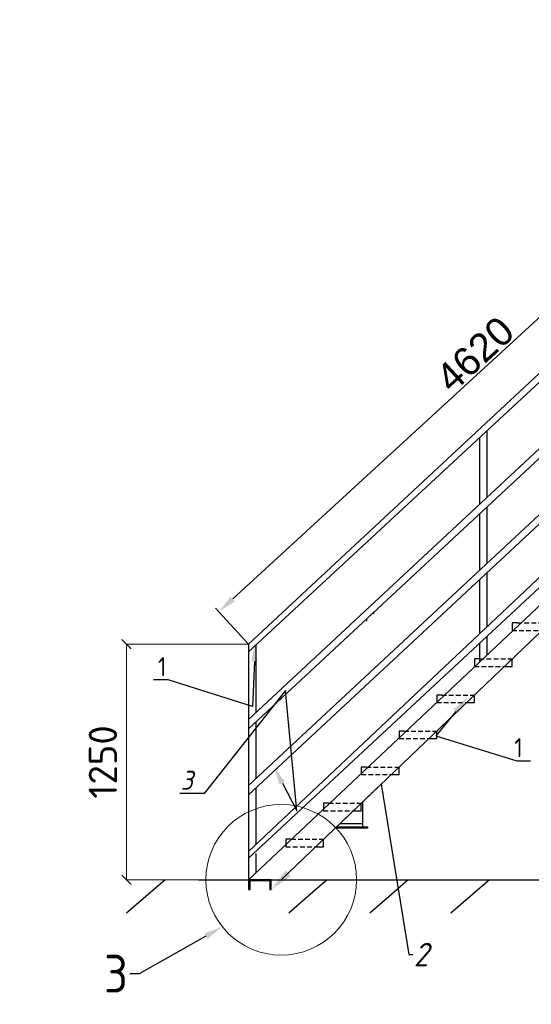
# Model space of a CAD drawing. Header units: millimetres. Extents: x -34827 to 118056, y 11959 to 116489.
# Tile 20 of 105: x -3370 to -657, y 96159 to 101383. Entities that reach past the tile are written whole.
import ezdxf
from ezdxf import colors
from ezdxf.entities.mleader import LeaderData, LeaderLine
from ezdxf.math import Vec2, Vec3

# ---------------------------------------------------------------- set-up
doc = ezdxf.new("R2010")
doc.units = ezdxf.units.MM
doc.linetypes.add('K5LT32794', pattern=[3.75, 2.5, -1.25])
doc.layers.add('SV-DIM-MECH', color=7, linetype='Continuous')
doc.layers.add('Резервуар', color=7, linetype='Continuous')
doc.layers.add('Размеры', color=7, linetype='Continuous', lineweight=15)
doc.styles.get("Standard").update_dxf_attribs({"font": 'isocpeur.ttf'})
doc.styles.add('Аннотативный', font='arial.ttf')
doc.styles.add('СПДС', font='isocpeur.ttf', dxfattribs={"width": 0.9, "height": 100})
doc.dimstyles.new('Размер 1000', dxfattribs={"dimtxt": 300, "dimasz": 50, "dimexe": 0.18, "dimexo": 0.0625, "dimgap": 50, "dimtad": 1, "dimdec": 0, "dimrnd": 1, "dimzin": 0, "dimdsep": 46, "dimtxsty": 'Standard', "dimblk": 'OBLIQUE', "dimcen": -0.09, "dimclrd": 5, "dimclre": 5, "dimclrt": 5, "dimadec": 0, "dimazin": 0, "dimtfac": 1, "dimtdec": 0, "dimtofl": 0, "dimtmove": 0, "dimatfit": 3, "dimldrblk": 'OBLIQUE', "dimfxl": 1, "dimtolj": 1, "dimtzin": 0, "dimlwd": 13, "dimlwe": 13, "dimarcsym": 0})
doc.dimstyles.new('СПДС', dxfattribs={"dimtxt": 100, "dimasz": 100, "dimexe": 25, "dimexo": 0.625, "dimgap": 10, "dimtad": 1, "dimtxsty": 'Аннотативный', "dimcen": 2.5, "dimadec": 0, "dimazin": 0, "dimtfac": 1, "dimtmove": 0, "dimatfit": 3, "dimldrblk": 'NONE', "dimfxl": 25, "dimarcsym": 0})

# ---------------------------------------------------------------- blocks, each defined once
blk = doc.blocks.new('*D254')
at = {"layer": 'Defpoints', "color": 0, "transparency": 16777216}
for p in [(1083.7, 101364.7), (1241.9, 101192.7), (-2155.7, 98069.7)]:
    blk.add_point(p, dxfattribs=at)
at = {"layer": 'Размеры', "color": 0, "lineweight": -2, "transparency": 16777216}
for p, q in [((1241.4, 101193.2), (1066.8, 101383.1)), ((-2240.2, 98309.4), (1010.1, 101297.1)), ((-2156.1, 98070.2), (-2330.8, 98260.1))]:
    blk.add_line(p, q, dxfattribs=at)
at = {"layer": 'Размеры', "color": 0, "transparency": 16777216}
for points in [[(998.8, 101309.3), (1021.4, 101284.8), (1083.7, 101364.7)], [(-2251.5, 98321.7), (-2228.9, 98297.1), (-2313.8, 98241.7)]]:
    blk.add_solid(points, dxfattribs=at)
at = {"layer": 'Размеры', "color": 0, "transparency": 16777216, "insert": (-955.5, 99607.9), "char_height": 150, "attachment_point": 5, "rotation": 42.5888, "style": 'Аннотативный'}
blk.add_mtext('4620', dxfattribs=at)
blk = doc.blocks.new('_None')
blk = doc.blocks.new('_Oblique')
at = {"color": 0, "linetype": 'ByBlock', "lineweight": -2}
blk.add_line((-0.5, -0.5), (0.5, 0.5), dxfattribs=at)
blk = doc.blocks.new('*D262')
at = {"layer": 'Defpoints', "color": 0, "transparency": 16777216}
for p in [(-2803.6, 98069.7), (-2155.7, 98069.7), (-2155.7, 96819.7)]:
    blk.add_point(p, dxfattribs=at)
at = {"layer": 'SV-DIM-MECH', "color": 5, "lineweight": 13, "transparency": 16777216}
for p, q in [((-2155.8, 98069.7), (-2803.8, 98069.7)), ((-2803.6, 96819.7), (-2803.6, 98069.7)), ((-2155.8, 96819.7), (-2803.8, 96819.7))]:
    blk.add_line(p, q, dxfattribs=at)
at = {"layer": 'SV-DIM-MECH', "color": 5, "lineweight": 13, "transparency": 16777216, "xscale": 50, "yscale": 50, "zscale": 50}
for p, rotation in [((-2803.6, 98069.7), 90), ((-2803.6, 96819.7), 270)]:
    blk.add_blockref('_Oblique', p, dxfattribs=dict(at, rotation=rotation))
at = {"layer": 'SV-DIM-MECH', "color": 5, "transparency": 16777216, "insert": (-2928.6, 97444.7), "char_height": 150, "attachment_point": 5, "rotation": 90}
blk.add_mtext('\\A1;1250', dxfattribs=at)

msp = doc.modelspace()

# ---------------------------------------------------------------- linework, layer by layer
at = {"lineweight": 30}
msp.add_line((-2421.3799, 96819.7071), (4286.2738, 96819.7071), dxfattribs=at)
for points in [[(-931.1129, 99166.2823), (-931.1129, 98811.4705)], [(-891.1129, 98848.7643), (-891.1129, 99203.4066)], [(-891.1129, 98498.7643), (-891.1129, 98798.7643)], [(-931.1129, 98761.4705), (-931.1129, 98461.4705)], [(-891.1129, 98162.3474), (-891.1129, 98448.7643)], [(-931.1129, 98411.4705), (-931.1129, 98124.624)], [(-1491.1129, 98230.1016), (-1491.1129, 98239.357)], [(-1531.1129, 98202.0632), (-1531.1129, 98191.953)], [(-2155.727, 98069.7071), (-2155.727, 96819.7071), (-2115.727, 96819.7071)], [(-2115.727, 97707.0009), (-2115.727, 98066.8314)], [(-931.1129, 98074.9125), (-931.1129, 97974.9125)], [(-891.1129, 98012.6454), (-891.1129, 98112.6454)], [(-1531.1129, 97852.0632), (-1531.1129, 97851.7652)], [(-2115.727, 97357.0009), (-2115.727, 97657.0009)], [(-2115.727, 97258.1645), (-2115.727, 97307.0009)], [(-2115.727, 97007.4305), (-2115.727, 97258.1645)], [(-2115.727, 96958.0192), (-2115.727, 96958.2405)], [(-2115.727, 96857.44), (-2115.727, 96958.0192)]]:
    msp.add_lwpolyline(points, dxfattribs=at)
for points in [[(-731.1129, 98182.6456), (-758.1477, 98182.6456), (-758.1477, 98156.602)], [(-931.1129, 97991.3042), (-958.1477, 97991.3042), (-958.1477, 97965.2606)], [(-799.6701, 97951.3042), (-758.1477, 97951.3042), (-758.1477, 97991.3042)], [(-1131.1129, 97799.9627), (-1158.1477, 97799.9627), (-1158.1477, 97773.9191)], [(-999.6701, 97759.9627), (-958.1477, 97759.9627), (-958.1477, 97799.9627)], [(-1331.1129, 97608.6213), (-1358.1477, 97608.6213), (-1358.1477, 97582.5777)], [(-1199.6701, 97568.6213), (-1158.1477, 97568.6213), (-1158.1477, 97608.6213)], [(-1531.1129, 97417.2799), (-1558.1477, 97417.2799), (-1558.1477, 97391.2363)], [(-1399.6701, 97377.2799), (-1358.1477, 97377.2799), (-1358.1477, 97417.2799)], [(-2115.727, 97007.4305), (-2115.727, 97258.1645)], [(-1731.1129, 97225.9384), (-1758.1477, 97225.9384), (-1758.1477, 97199.8948)], [(-1599.6701, 97185.9384), (-1558.1477, 97185.9384), (-1558.1477, 97225.9384)], [(-1931.1129, 97034.597), (-1958.1477, 97034.597), (-1958.1477, 97008.5534)], [(-1799.6701, 96994.597), (-1758.1477, 96994.597), (-1758.1477, 97034.597)], [(-2115.727, 96858.2405), (-2115.727, 96958.0192)], [(-2599.0731, 96819.7071), (-2701.2766, 96731.2836), (-2803.4801, 96642.8601)], [(-1738.8333, 96819.7071), (-1841.0368, 96731.2836), (-1943.2403, 96642.8601)], [(-1308.7134, 96819.7071), (-1410.9169, 96731.2836), (-1513.1203, 96642.8601)], [(-878.5935, 96819.7071), (-980.797, 96731.2836), (-1083.0004, 96642.8601)]]:
    msp.add_lwpolyline(points)
at = {"lineweight": 20}
msp.add_circle((-1982.7618, 96819.7071), 399.692, dxfattribs=at)
at = {"layer": 'Размеры', "lineweight": 30}
for p, q in [((1281.8523, 101274.7185), (-2155.727, 98069.7071)), ((1309.6035, 101245.9111), (-2155.727, 98029.7071)), ((1281.8523, 100874.7185), (-2155.727, 97669.7071)), ((-2155.727, 97619.7071), (1281.8523, 100824.7185)), ((1281.8523, 100524.7185), (-2155.727, 97319.7071)), ((-2155.727, 97269.7071), (1281.8523, 100474.7185)), ((1241.8523, 100174.7185), (-2155.727, 96969.7071)), ((-2155.727, 96933.5882), (1281.8523, 100138.5996)), ((1241.8523, 100024.7185), (-2155.727, 96819.7071)), ((1241.8523, 99904.7185), (-1982.7618, 96819.7071))]:
    msp.add_line(p, q, dxfattribs=at)
at = {"layer": 'Размеры', "linetype": 'K5LT32794', "lineweight": 25, "ltscale": 10}
for p, q in [((-731.1129, 98182.6456), (-558.1477, 98182.6456)), ((-931.1129, 97991.3042), (-758.1477, 97991.3042)), ((-1131.1129, 97799.9627), (-958.1477, 97799.9627)), ((-1331.1129, 97608.6213), (-1158.1477, 97608.6213)), ((-1531.1129, 97417.2799), (-1358.1477, 97417.2799)), ((-1731.1129, 97225.9384), (-1558.1477, 97225.9384)), ((-1931.1129, 97034.597), (-1758.1477, 97034.597))]:
    msp.add_line(p, q, dxfattribs=at)
for points in [[(-758.1477, 98156.602), (-758.1477, 98142.6456), (-599.6701, 98142.6456)], [(-958.1477, 97965.2606), (-958.1477, 97951.3042), (-799.6701, 97951.3042)], [(-1158.1477, 97773.9191), (-1158.1477, 97759.9627), (-999.6701, 97759.9627)], [(-1358.1477, 97582.5777), (-1358.1477, 97568.6213), (-1199.6701, 97568.6213)], [(-1558.1477, 97391.2363), (-1558.1477, 97377.2799), (-1399.6701, 97377.2799)], [(-1758.1477, 97199.8948), (-1758.1477, 97185.9384), (-1599.6701, 97185.9384)], [(-1958.1477, 97008.5534), (-1958.1477, 96994.597), (-1799.6701, 96994.597)]]:
    msp.add_lwpolyline(points, dxfattribs=at)
at = {"layer": 'Размеры', "lineweight": 30}
msp.add_lwpolyline([(-2147.927, 96767.7071), (-2147.927, 96815.2071), (-2043.527, 96815.2071), (-2043.527, 96767.7071), (-2035.727, 96767.7071), (-2035.727, 96819.7071), (-2155.727, 96819.7071), (-2155.727, 96767.7071)], close=True, dxfattribs=at)
at = {"layer": 'Резервуар'}
msp.add_line((-1673.4383, 97117.6896), (-1550.0521, 97117.6896), dxfattribs=at)
for points in [[(-1500.0521, 97282.7185), (-1500.0521, 97284.7189)], [(-1550.0521, 97100.7071), (-1550.0521, 97236.552)], [(-1691.0672, 97100.7071), (-1525.0521, 97100.7071), (-1525.0521, 97092.7071), (-1699.3717, 97092.7071)]]:
    msp.add_lwpolyline(points, dxfattribs=at)

# ---------------------------------------------------------------- dimensions: what is measured, and where the dimension line sits
at = {"layer": 'SV-DIM-MECH'}
dim = msp.add_linear_dim(base=(-2803.6355, 98069.7071), p1=(-2155.727, 96819.7071), p2=(-2155.727, 98069.7071), angle=90, dimstyle='Размер 1000', override={"dimtxt": 150}, dxfattribs=at)
dim.commit()
dim.dimension.update_dxf_attribs({"geometry": '*D262', "text_midpoint": (-2928.6355, 97444.7071)})
at = {"layer": 'Размеры', "color": 5}
dim = msp.add_linear_dim(base=(1083.7429, 101364.7285), p1=(-2155.727, 98069.7071), p2=(1241.8523, 101192.7185), angle=42.5888239, text='4620', dimstyle='СПДС', override={"dimtxt": 150, "dimrnd": 1}, dxfattribs=at)
dim.commit()
dim.dimension.update_dxf_attribs({"geometry": '*D254', "text_midpoint": (-896.9041, 99544.1431), "dimtype": 161})

# ---------------------------------------------------------------- leaders
at = {"color": 5}
ml = msp.add_multileader_mtext('Standard', dxfattribs=at)
ml.set_content('{\\Q15;\\W0.9;3}', color=5)
ml.set_leader_properties()
ml.build(insert=Vec2(0, 0))
ml.multileader.update_dxf_attribs({"text_left_attachment_type": 6, "text_right_attachment_type": 6, "dogleg_length": 50, "arrow_head_size": 100})
ctx = ml.context
ctx.base_point, ctx.char_height, ctx.arrow_head_size, ctx.plane_origin = Vec3(-2517.462, 97277.6227), 100, 100, Vec3(-3568.995, 97843.2033)
ctx.left_attachment, ctx.right_attachment = 6, 6
notes = []
notes.append((ctx, [(0, (1, 1, 0), (-2391.6671, 97277.6227), (-1, 0), 50, [(2, [(-2023.0828, 97420.69), (-1900.8215, 97186.02), (-1959.9906, 97823.6692)], 0, [])])]))
ctx.mtext.insert, ctx.mtext.width, ctx.mtext.flow_direction = Vec3(-2515.462, 97397.6227), 1234.781168, 5
ml = msp.add_multileader_mtext('Standard', dxfattribs=at)
ml.set_content('{\\Q15;\\W0.9;2}', color=5)
ml.set_leader_properties()
ml.build(insert=Vec2(0, 0))
ml.multileader.update_dxf_attribs({"arrow_head_size": 125})
ctx = ml.context
ctx.base_point, ctx.char_height, ctx.arrow_head_size, ctx.landing_gap_size, ctx.plane_origin = Vec3(-1285.2311, 96422.6054), 125, 125, 5, Vec3(-2035.727, 96767.7071)
notes.append((ctx, [(0, (1, 1, 0), (-1305.2311, 96422.6054), (1, 0), 20, [(1, [(-2035.727, 96767.7071), (-1453.1473, 97326.3931)], 0, [])])]))
ctx.mtext.insert, ctx.mtext.flow_direction = Vec3(-1280.2311, 96485.1054), 5
ml = msp.add_multileader_mtext('Standard', dxfattribs=at)
ml.set_content('3', color=5, style='СПДС')
ml.set_leader_properties()
ml.build(insert=Vec2(0, 0))
ml.multileader.update_dxf_attribs({"text_left_attachment_type": 6, "text_right_attachment_type": 3, "dogleg_length": 50, "arrow_head_size": 100})
ctx = ml.context
ctx.base_point, ctx.char_height, ctx.arrow_head_size, ctx.landing_gap_size, ctx.plane_origin = Vec3(-2895.9152, 96181.2859), 200, 100, 10, Vec3(-2372.237, 96729.9141)
ctx.left_attachment, ctx.right_attachment, ctx.text_align_type = 6, 3, 2
notes.append((ctx, [(0, (1, 1, 0), (-2735.9152, 96321.2859), (-1, 0), 50, [(0, [(-2294.8888, 96570.0464)], 0, [])])]))
ctx.mtext.insert, ctx.mtext.width, ctx.mtext.alignment, ctx.mtext.flow_direction = Vec3(-2795.9152, 96421.2859), 54, 3, 5
at = {"layer": 'Размеры', "color": 5}
ml = msp.add_multileader_mtext('Standard', dxfattribs=at)
ml.set_content('1', color=5, style='СПДС')
ml.set_leader_properties()
ml.build(insert=Vec2(0, 0))
ml.multileader.update_dxf_attribs({"text_left_attachment_type": 6, "text_right_attachment_type": 6, "dogleg_length": 5, "arrow_head_size": 100})
ctx = ml.context
ctx.base_point, ctx.char_height, ctx.arrow_head_size, ctx.plane_origin = Vec3(-2620.3989, 97880.2938), 100, 100, Vec3(-2997.6671, 98979.8899)
ctx.left_attachment, ctx.right_attachment, ctx.text_align_type = 6, 6, 2
notes.append((ctx, [(1, (1, 1, 0), (-2582.3989, 97880.2938), (-1, 0), 7, [(0, [(-2121.3212, 98077.4807), (-2134.7031, 97739.0653)], 0, [])])]))
ctx.mtext.insert, ctx.mtext.width, ctx.mtext.alignment, ctx.mtext.flow_direction = Vec3(-2591.3989, 98000.2938), 778.363165, 3, 5
ml = msp.add_multileader_mtext('Standard', dxfattribs=at)
ml.set_content('1', color=5, style='СПДС')
ml.set_leader_properties()
ml.build(insert=Vec2(0, 0))
ml.multileader.update_dxf_attribs({"text_left_attachment_type": 6, "text_right_attachment_type": 6, "dogleg_length": 1, "arrow_head_size": 100})
ctx = ml.context
ctx.base_point, ctx.char_height, ctx.arrow_head_size, ctx.landing_gap_size, ctx.plane_origin = Vec3(-731.5256, 97450.4106), 100, 100, 2.5, Vec3(-1168.5399, 97531.0758)
ctx.left_attachment, ctx.right_attachment, ctx.text_align_type = 6, 6, 2
notes.append((ctx, [(0, (1, 1, 0), (-734.0256, 97450.4106), (1, 0), 2.5, [(1, [(-993.1365, 97789.8762), (-1162.6419, 97583.3883)], 0, [])])]))
ctx.mtext.insert, ctx.mtext.width, ctx.mtext.alignment, ctx.mtext.flow_direction = Vec3(-702.0256, 97570.4106), 778.363165, 3, 5
for ctx, leaders in notes:
    for number, flags, end, landing, length, lines in leaders:
        leader = LeaderData()
        leader.index, (leader.has_last_leader_line, leader.has_dogleg_vector, leader.attachment_direction) = number, flags
        leader.last_leader_point, leader.dogleg_vector, leader.dogleg_length = Vec3(end), Vec3(landing), length
        for number, points, colour, breaks in lines:
            line = LeaderLine()
            line.index, line.vertices, line.color, line.breaks = number, Vec3.list(points), colors.encode_raw_color(colour), breaks
            leader.lines.append(line)
        ctx.leaders.append(leader)

doc.saveas('drawing.dxf')
